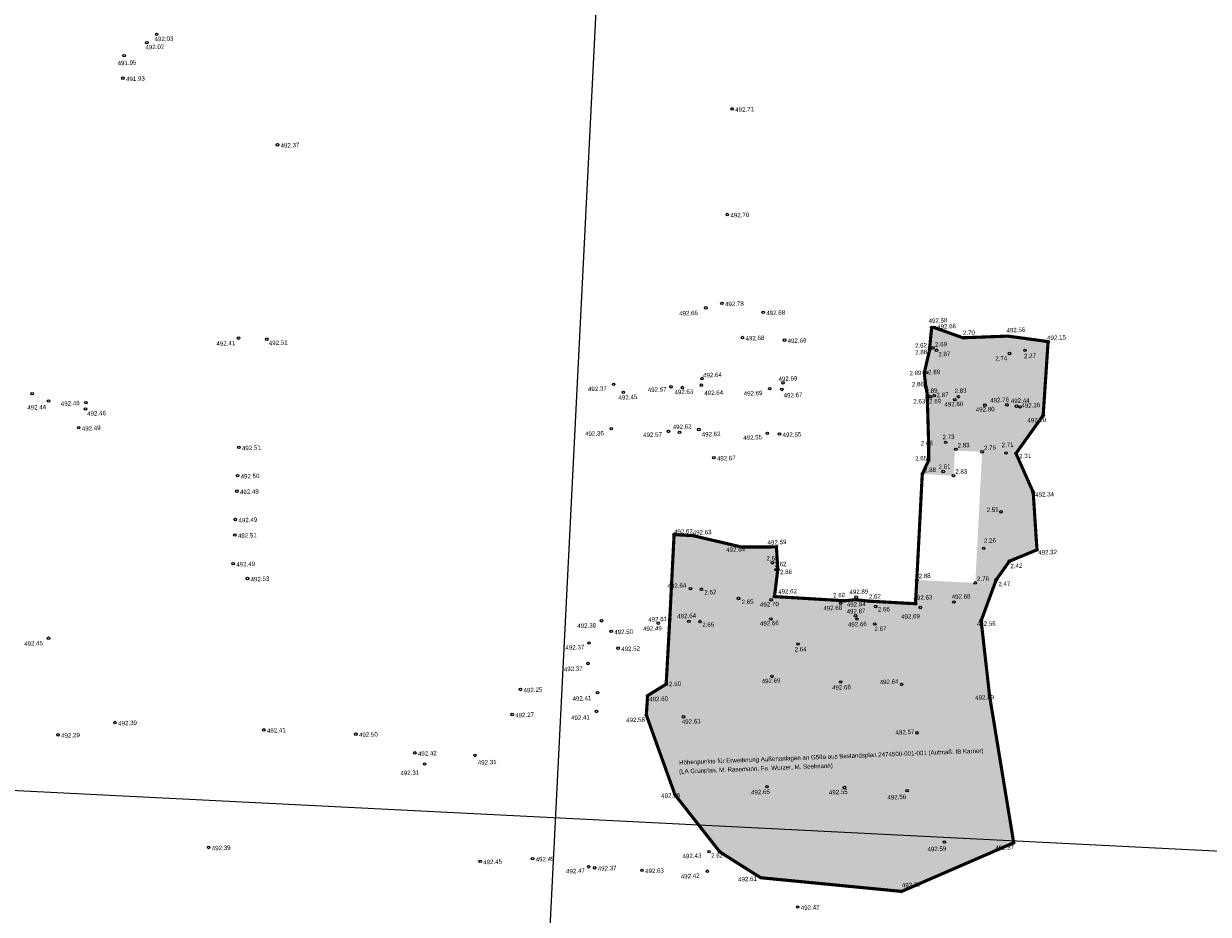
# Model space of a CAD drawing. Header units: millimetres. Extents: x 32690613 to 32693265, y 5342952 to 5344571.
# Tile 12 of 18: x 32692755 to 32692849, y 5344054 to 5344125. Entities that reach past the tile are written whole.
import ezdxf
from ezdxf.enums import TextEntityAlignment as Align

# ---------------------------------------------------------------- set-up
doc = ezdxf.new("R2010")
doc.units = ezdxf.units.MM
doc.header["$LTSCALE"] = 20
doc.layers.get('0').update_dxf_attribs({"lineweight": 18})
doc.layers.get('Defpoints').update_dxf_attribs({"color": 11, "lineweight": 18})
for name, color, linetype, lineweight in [('Aufmaß_Schraff', 51, 'Continuous', 18), ('Aufmaß_Umriss', 40, 'Continuous', 18), ('Mpt-StBa_Höhe', 6, 'Continuous', 5), ('Mpt-StBa_Pkt', 4, 'Continuous', 9)]:
    doc.layers.add(name, color=color, linetype=linetype, lineweight=lineweight)
doc.styles.add('Arial', font='arial.ttf')

# ---------------------------------------------------------------- blocks, each defined once
blk = doc.blocks.new('A$C78070446')
for p, q in [((4470080.727, 5342716.075), (4470043.074, 5342296.396)), ((4469470.041, 5342631.206), (4470219.624, 5342563.955))]:
    blk.add_line(p, q)
blk = doc.blocks.new('A$C4D8E0935')
at = {"layer": 'Aufmaß_Schraff'}
h = blk.add_hatch(color=256, dxfattribs=at)
h.dxf.hatch_style = 1
h.paths.add_polyline_path([(32692826.412, 5344089.366), (32692828.895, 5344089.237), (32692828.999, 5344091.235), (32692831.174, 5344091.129), (32692830.625, 5344080.711), (32692825.977, 5344080.941), (32692825.872, 5344079.056), (32692822.168, 5344079.261), (32692821.109, 5344079.376), (32692820.235, 5344079.29), (32692814.663, 5344079.623), (32692814.927, 5344081.768), (32692814.816, 5344083.571), (32692812.021, 5344083.568), (32692808.19, 5344084.466), (32692806.681, 5344084.547), (32692806.339, 5344077.812), (32692806.052, 5344072.662), (32692804.575, 5344071.751), (32692804.476, 5344070.206), (32692806.75, 5344063.874), (32692810.315, 5344059.328), (32692813.566, 5344057.274), (32692824.772, 5344056.186), (32692833.682, 5344060.053), (32692831.765, 5344071.738), (32692831.095, 5344077.706), (32692832.29, 5344080.954), (32692833.342, 5344082.436), (32692835.532, 5344083.338), (32692835.231, 5344087.922), (32692833.863, 5344091.002), (32692836.025, 5344094.028), (32692836.417, 5344099.891), (32692833.228, 5344100.33), (32692829.637, 5344100.197), (32692827.367, 5344101.01), (32692827.159, 5344101.016), (32692827.004, 5344099.438), (32692827.003, 5344099.263), (32692826.572, 5344097.414), (32692826.697, 5344096.276), (32692826.833, 5344095.604), (32692826.812, 5344095.422), (32692826.927, 5344091.522), (32692826.915, 5344090.447)])
at = {"layer": 'Aufmaß_Umriss', "const_width": 0.25}
blk.add_lwpolyline([(32692825.977, 5344080.941), (32692825.872, 5344079.056), (32692822.168, 5344079.261), (32692821.109, 5344079.376), (32692820.235, 5344079.29), (32692814.663, 5344079.623), (32692814.927, 5344081.768), (32692814.816, 5344083.571), (32692812.021, 5344083.568), (32692808.19, 5344084.466), (32692806.681, 5344084.547), (32692806.339, 5344077.812), (32692806.052, 5344072.662), (32692804.575, 5344071.751), (32692804.476, 5344070.206), (32692806.75, 5344063.874), (32692810.315, 5344059.328), (32692813.566, 5344057.274), (32692824.772, 5344056.186), (32692833.682, 5344060.053), (32692831.765, 5344071.738), (32692831.095, 5344077.706), (32692832.29, 5344080.954), (32692833.342, 5344082.436), (32692835.532, 5344083.338), (32692835.231, 5344087.922), (32692833.863, 5344091.002), (32692836.025, 5344094.028), (32692836.417, 5344099.891), (32692833.228, 5344100.33), (32692829.637, 5344100.197), (32692827.367, 5344101.01), (32692827.159, 5344101.016), (32692827.004, 5344099.438), (32692827.003, 5344099.263), (32692826.572, 5344097.414), (32692826.697, 5344096.276), (32692826.833, 5344095.604), (32692826.812, 5344095.422), (32692826.927, 5344091.522), (32692826.915, 5344090.447), (32692826.412, 5344089.366)], close=True, dxfattribs=at)
at = {"layer": 'Mpt-StBa_Pkt'}
for centre in [(32692827.159, 5344101.016), (32692827.367, 5344101.01), (32692827.004, 5344099.438), (32692829.637, 5344100.197), (32692833.228, 5344100.33), (32692836.417, 5344099.891), (32692827.003, 5344099.263), (32692827.268, 5344099.401), (32692827.547, 5344099.207), (32692833.355, 5344098.95), (32692834.581, 5344099.197), (32692826.572, 5344097.414), (32692826.756, 5344097.423), (32692826.697, 5344096.276), (32692826.812, 5344095.422), (32692826.833, 5344095.604), (32692827.085, 5344095.497), (32692827.371, 5344095.601), (32692828.995, 5344095.281), (32692829.284, 5344095.507), (32692831.394, 5344094.841), (32692833.141, 5344094.864), (32692833.905, 5344094.76), (32692834.187, 5344094.695), (32692836.025, 5344094.028), (32692828.27, 5344091.888), (32692826.927, 5344091.522), (32692829.077, 5344091.331), (32692831.174, 5344091.129), (32692833.066, 5344091.038), (32692833.863, 5344091.002), (32692826.915, 5344090.447), (32692826.412, 5344089.365), (32692828.072, 5344089.563), (32692828.895, 5344089.237), (32692835.231, 5344087.922), (32692832.669, 5344086.356), (32692806.681, 5344084.547), (32692808.19, 5344084.466), (32692812.021, 5344083.568), (32692814.816, 5344083.571), (32692831.297, 5344083.454), (32692835.532, 5344083.338), (32692814.501, 5344082.312), (32692814.799, 5344081.768), (32692814.927, 5344081.768), (32692833.342, 5344082.436), (32692825.977, 5344080.941), (32692830.625, 5344080.711), (32692832.29, 5344080.954), (32692807.985, 5344080.252), (32692808.855, 5344080.208), (32692811.809, 5344079.47), (32692814.401, 5344079.362), (32692814.663, 5344079.623), (32692819.921, 5344079.082), (32692820.235, 5344079.29), (32692821.109, 5344079.376), (32692821.154, 5344079.577), (32692822.168, 5344079.261), (32692822.71, 5344078.836), (32692825.872, 5344079.056), (32692826.255, 5344078.756), (32692828.929, 5344079.198), (32692806.339, 5344077.812), (32692814.375, 5344077.845), (32692821.11, 5344078.089), (32692821.22, 5344077.839), (32692807.856, 5344077.66), (32692808.744, 5344077.638), (32692822.636, 5344077.446), (32692831.095, 5344077.706), (32692816.534, 5344075.859), (32692814.462, 5344073.277), (32692806.052, 5344072.662), (32692819.926, 5344072.832), (32692824.771, 5344072.64), (32692804.575, 5344071.751), (32692831.765, 5344071.738), (32692804.476, 5344070.206), (32692807.435, 5344070.065), (32692825.988, 5344068.789), (32692806.75, 5344063.874), (32692814.07, 5344064.513), (32692820.224, 5344064.445), (32692825.211, 5344064.199), (32692828.175, 5344060.115), (32692833.682, 5344060.053), (32692810.315, 5344059.328), (32692813.566, 5344057.274), (32692824.772, 5344056.186)]:
    blk.add_circle(centre, 0.1, dxfattribs=at)
at = {"layer": 'Defpoints', "style": 'Arial'}
for s, p in [('Höhenpunkte für Erweiterung Außenanlagen an G58a aus Bestandsplan 2474500-001-001 (Aufmaß: IB Karner)', (32692807.087, 5344066.263)), ('(LA Grünplan, M. Rasemann; Fa. Wurzer, M. Seelmann)', (32692807.087, 5344065.544))]:
    blk.add_text(s, height=0.35, rotation=2.23749, dxfattribs=at).set_placement(p)
at = {"layer": 'Mpt-StBa_Höhe', "style": 'Arial'}
for s, p in [('492.58', (32692826.923, 5344101.365)), ('2.62', (32692825.843, 5344099.398)), ('2.89', (32692826.888, 5344097.275)), ('2.89', (32692825.402, 5344097.208)), ('2.68', (32692826.305, 5344091.629)), ('2.71', (32692832.722, 5344091.492)), ('2.26', (32692831.323, 5344083.894)), ('2.68', (32692814.026, 5344082.469)), ('492.63', (32692825.726, 5344079.343)), ('492.68', (32692828.76, 5344079.421)), ('492.68', (32692818.555, 5344078.517))]:
    blk.add_text(s, height=0.35, rotation=2.23749, dxfattribs=at).set_placement(p)
for s, p in [('492.66', (32692827.601, 5344101.083)), ('492.15', (32692836.336, 5344100.185)), ('492.62', (32692806.676, 5344084.774)), ('492.63', (32692808.169, 5344084.704)), ('492.60', (32692804.707, 5344071.459)), ('492.58', (32692802.869, 5344069.806)), ('492.52', (32692824.794, 5344056.677))]:
    blk.add_text(s, height=0.35, rotation=2.23749, dxfattribs=at).set_placement(p, align=Align.MIDDLE_LEFT)
for s, p in [('2.70', (32692830.126, 5344100.426)), ('2.88', (32692826.07, 5344096.338)), ('2.61', (32692828.184, 5344089.776)), ('2.51', (32692832.012, 5344086.356)), ('492.87', (32692821.153, 5344078.289)), ('492.66', (32692821.257, 5344077.254))]:
    blk.add_text(s, height=0.35, rotation=2.23749, dxfattribs=at).set_placement(p, align=Align.CENTER)
for s, p in [('492.56', (32692833.107, 5344100.96)), ('2.69', (32692827.421, 5344099.841)), ('2.89', (32692826.668, 5344096.143)), ('2.87', (32692827.534, 5344095.816)), ('2.83', (32692828.973, 5344096.143)), ('492.26', (32692834.29, 5344094.978)), ('2.73', (32692828.013, 5344092.477)), ('2.83', (32692829.214, 5344091.817)), ('2.76', (32692831.311, 5344091.616)), ('2.31', (32692834.108, 5344090.961)), ('2.88', (32692826.549, 5344089.851)), ('2.83', (32692829.032, 5344089.723)), ('492.59', (32692814.106, 5344084.093)), ('2.62', (32692814.656, 5344082.355)), ('2.86', (32692815.1, 5344081.743)), ('2.88', (32692826.114, 5344081.427)), ('2.76', (32692830.762, 5344081.198)), ('2.62', (32692809.082, 5344080.134)), ('2.60', (32692819.319, 5344079.893)), ('2.65', (32692812.038, 5344079.369))]:
    blk.add_text(s, height=0.35, rotation=2.23749, dxfattribs=at).set_placement(p, align=Align.TOP_LEFT)
for s, p in [('2.88', (32692826.796, 5344099.255)), ('2.87', (32692828.632, 5344099.104)), ('2.27', (32692835.442, 5344098.952)), ('2.69', (32692827.903, 5344095.355)), ('492.44', (32692834.945, 5344095.404)), ('492.20', (32692836.259, 5344093.858)), ('492.34', (32692836.876, 5344087.953)), ('492.64', (32692812.314, 5344083.571)), ('492.32', (32692837.12, 5344083.356)), ('2.42', (32692834.355, 5344082.255)), ('492.62', (32692816.441, 5344080.239)), ('492.89', (32692822.109, 5344080.213)), ('492.84', (32692821.906, 5344079.217)), ('492.69', (32692826.215, 5344078.249)), ('2.65', (32692809.862, 5344077.585)), ('492.66', (32692814.994, 5344077.711)), ('2.67', (32692823.558, 5344077.264)), ('2.60', (32692807.227, 5344072.881)), ('492.69', (32692815.134, 5344073.131)), ('492.68', (32692820.723, 5344072.616)), ('492.49', (32692832.105, 5344071.81)), ('492.63', (32692808.779, 5344069.898)), ('492.58', (32692807.142, 5344064.016)), ('492.65', (32692814.288, 5344064.293)), ('492.55', (32692820.476, 5344064.292)), ('492.56', (32692825.127, 5344063.886)), ('2.62', (32692810.573, 5344059.239)), ('492.59', (32692828.314, 5344059.777)), ('492.37', (32692833.704, 5344059.875))]:
    blk.add_text(s, height=0.35, rotation=2.23749, dxfattribs=at).set_placement(p, align=Align.TOP_RIGHT)
for s, p in [('2.74', (32692833.175, 5344098.408)), ('2.63', (32692826.659, 5344094.988)), ('492.80', (32692829.673, 5344094.779)), ('492.76', (32692833.318, 5344095.109)), ('492.80', (32692832.168, 5344094.364)), ('2.65', (32692826.802, 5344090.46)), ('492.64', (32692807.659, 5344080.353)), ('492.70', (32692815.015, 5344078.862)), ('2.66', (32692823.837, 5344078.462)), ('492.61', (32692806.126, 5344077.681)), ('492.64', (32692808.436, 5344077.937)), ('2.64', (32692817.222, 5344075.283)), ('492.64', (32692824.53, 5344072.704)), ('492.57', (32692825.785, 5344068.705)), ('492.61', (32692813.277, 5344057.029))]:
    blk.add_text(s, height=0.35, rotation=2.23749, dxfattribs=at).set_placement(p, align=Align.RIGHT)
for s, p in [('2.47', (32692832.928, 5344080.803)), ('2.62', (32692822.64, 5344079.815)), ('492.56', (32692831.492, 5344077.649))]:
    blk.add_text(s, height=0.35, rotation=2.23749, dxfattribs=at).set_placement(p, align=Align.TOP_CENTER)

msp = doc.modelspace()

# ---------------------------------------------------------------- linework, layer by layer
at = {"layer": 'Mpt-StBa_Pkt'}
for centre in [(32692765.542, 5344124.324), (32692765.542, 5344124.324), (32692764.763, 5344123.661), (32692764.763, 5344123.661), (32692762.963, 5344122.617), (32692762.963, 5344122.617), (32692762.862, 5344120.83), (32692762.862, 5344120.83), (32692811.298, 5344118.392), (32692811.298, 5344118.392), (32692775.15, 5344115.539), (32692775.15, 5344115.539), (32692810.911, 5344109.99), (32692810.911, 5344109.99), (32692809.202, 5344102.578), (32692809.202, 5344102.578), (32692810.484, 5344102.938), (32692810.484, 5344102.938), (32692813.768, 5344102.221), (32692813.768, 5344102.221), (32692772.048, 5344100.173), (32692772.048, 5344100.173), (32692774.298, 5344100.084), (32692774.298, 5344100.084), (32692812.115, 5344100.212), (32692812.115, 5344100.212), (32692815.457, 5344100.007), (32692815.457, 5344100.007), (32692808.906, 5344096.954), (32692808.906, 5344096.954), (32692815.345, 5344096.612), (32692815.345, 5344096.612), (32692755.65, 5344095.753), (32692755.65, 5344095.753), (32692801.874, 5344096.499), (32692801.874, 5344096.499), (32692802.641, 5344095.862), (32692802.641, 5344095.862), (32692806.439, 5344096.295), (32692806.439, 5344096.295), (32692807.342, 5344096.237), (32692807.342, 5344096.237), (32692808.847, 5344096.43), (32692808.847, 5344096.43), (32692814.287, 5344096.148), (32692814.287, 5344096.148), (32692815.254, 5344096.091), (32692815.254, 5344096.091), (32692756.945, 5344095.176), (32692756.945, 5344095.176), (32692759.919, 5344095.035), (32692759.919, 5344095.035), (32692759.887, 5344094.536), (32692759.887, 5344094.536), (32692759.348, 5344093.046), (32692759.348, 5344093.046), (32692801.688, 5344092.969), (32692801.688, 5344092.969), (32692808.65, 5344092.904), (32692808.65, 5344092.904), (32692806.237, 5344092.752), (32692806.237, 5344092.752), (32692807.112, 5344092.679), (32692807.112, 5344092.679), (32692814.1, 5344092.599), (32692814.1, 5344092.599), (32692815.058, 5344092.542), (32692815.058, 5344092.542), (32692772.079, 5344091.49), (32692772.079, 5344091.49), (32692809.842, 5344090.665), (32692809.842, 5344090.665), (32692771.977, 5344089.235), (32692771.977, 5344089.235), (32692771.92, 5344088.001), (32692771.92, 5344088.001), (32692771.803, 5344085.751), (32692771.803, 5344085.751), (32692771.762, 5344084.518), (32692771.762, 5344084.518), (32692771.626, 5344082.245), (32692771.626, 5344082.245), (32692772.767, 5344081.06), (32692772.767, 5344081.06), (32692800.912, 5344077.701), (32692800.912, 5344077.701), (32692801.68, 5344076.855), (32692801.68, 5344076.855), (32692805.421, 5344077.491), (32692805.421, 5344077.491), (32692756.948, 5344076.313), (32692756.948, 5344076.313), (32692799.921, 5344075.936), (32692799.921, 5344075.936), (32692802.23, 5344075.521), (32692802.23, 5344075.521), (32692799.833, 5344074.302), (32692799.833, 5344074.302), (32692794.466, 5344072.243), (32692794.466, 5344072.243), (32692800.595, 5344071.986), (32692800.595, 5344071.986), (32692793.803, 5344070.253), (32692793.803, 5344070.253), (32692800.513, 5344070.493), (32692800.513, 5344070.493), (32692762.233, 5344069.608), (32692762.233, 5344069.608), (32692757.698, 5344068.636), (32692757.698, 5344068.636), (32692774.064, 5344069.024), (32692774.064, 5344069.024), (32692781.383, 5344068.69), (32692781.383, 5344068.69), (32692786.071, 5344067.197), (32692786.071, 5344067.197), (32692790.852, 5344066.996), (32692790.852, 5344066.996), (32692786.852, 5344066.317), (32692786.852, 5344066.317), (32692769.678, 5344059.682), (32692769.678, 5344059.682), (32692809.458, 5344059.346), (32692809.458, 5344059.346), (32692791.261, 5344058.574), (32692791.261, 5344058.574), (32692795.428, 5344058.791), (32692795.428, 5344058.791), (32692799.887, 5344058.146), (32692799.887, 5344058.146), (32692800.365, 5344058.064), (32692800.365, 5344058.064), (32692804.131, 5344057.867), (32692804.131, 5344057.867), (32692809.329, 5344057.789), (32692809.329, 5344057.789), (32692816.505, 5344054.942), (32692816.505, 5344054.942)]:
    msp.add_circle(centre, 0.1, dxfattribs=at)

# ---------------------------------------------------------------- block references
msp.add_blockref('A$C4D8E0935', (0, 0))
at = {"layer": 'Defpoints', "rotation": 2.237485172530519}
msp.add_blockref('A$C78070446', (28434719.524, -168960.664), dxfattribs=at)

# ---------------------------------------------------------------- texts
at = {"layer": 'Mpt-StBa_Höhe', "style": 'Arial'}
for s, p in [('492.03', (32692765.383, 5344123.76)), ('492.02', (32692764.661, 5344123.118)), ('491.95', (32692762.445, 5344121.85)), ('491.93', (32692763.116, 5344120.588)), ('492.71', (32692811.552, 5344118.15)), ('492.37', (32692775.404, 5344115.297)), ('492.70', (32692811.165, 5344109.748)), ('492.66', (32692807.087, 5344101.954)), ('492.78', (32692810.738, 5344102.696)), ('492.68', (32692814.021, 5344101.979)), ('492.41', (32692770.299, 5344099.545)), ('492.51', (32692774.47, 5344099.6)), ('492.68', (32692812.368, 5344099.97)), ('492.69', (32692815.711, 5344099.766)), ('492.64', (32692808.992, 5344097.036)), ('492.69', (32692814.993, 5344096.745)), ('492.37', (32692799.842, 5344095.942)), ('492.57', (32692804.599, 5344095.878)), ('492.63', (32692806.72, 5344095.699)), ('492.64', (32692809.089, 5344095.626)), ('492.69', (32692812.223, 5344095.582)), ('492.67', (32692815.396, 5344095.434)), ('492.44', (32692755.269, 5344094.465)), ('492.46', (32692757.932, 5344094.782)), ('492.45', (32692802.27, 5344095.269)), ('492.46', (32692760.031, 5344093.99)), ('492.49', (32692759.602, 5344092.804)), ('492.62', (32692806.58, 5344092.92)), ('492.36', (32692799.609, 5344092.381)), ('492.57', (32692804.228, 5344092.293)), ('492.62', (32692808.886, 5344092.336)), ('492.55', (32692812.188, 5344092.071)), ('492.55', (32692815.311, 5344092.3)), ('492.51', (32692772.332, 5344091.249)), ('492.67', (32692810.095, 5344090.423)), ('492.50', (32692772.23, 5344088.993)), ('492.49', (32692772.173, 5344087.759)), ('492.49', (32692772.056, 5344085.51)), ('492.51', (32692772.015, 5344084.276)), ('492.49', (32692771.88, 5344082.003)), ('492.53', (32692773.02, 5344080.819)), ('492.38', (32692798.992, 5344077.112)), ('492.50', (32692801.933, 5344076.613)), ('492.49', (32692804.219, 5344076.883)), ('492.45', (32692755.012, 5344075.696)), ('492.37', (32692798.052, 5344075.385)), ('492.52', (32692802.484, 5344075.28)), ('492.37', (32692797.924, 5344073.681)), ('492.25', (32692794.72, 5344072.001)), ('492.41', (32692798.618, 5344071.331)), ('492.27', (32692794.056, 5344070.012)), ('492.39', (32692762.486, 5344069.367)), ('492.41', (32692798.497, 5344069.801)), ('492.29', (32692757.952, 5344068.394)), ('492.41', (32692774.318, 5344068.782)), ('492.50', (32692781.637, 5344068.449)), ('492.42', (32692786.324, 5344066.955)), ('492.31', (32692791.08, 5344066.25)), ('492.31', (32692784.932, 5344065.411)), ('492.39', (32692769.931, 5344059.441)), ('492.43', (32692807.36, 5344058.81)), ('492.45', (32692791.514, 5344058.332)), ('492.45', (32692795.682, 5344058.549)), ('492.37', (32692800.619, 5344057.823)), ('492.47', (32692798.098, 5344057.606)), ('492.63', (32692804.384, 5344057.625)), ('492.42', (32692807.224, 5344057.21)), ('492.42', (32692816.758, 5344054.7))]:
    msp.add_text(s, height=0.35, rotation=2.23749, dxfattribs=at).set_placement(p)

doc.saveas('drawing.dxf')
